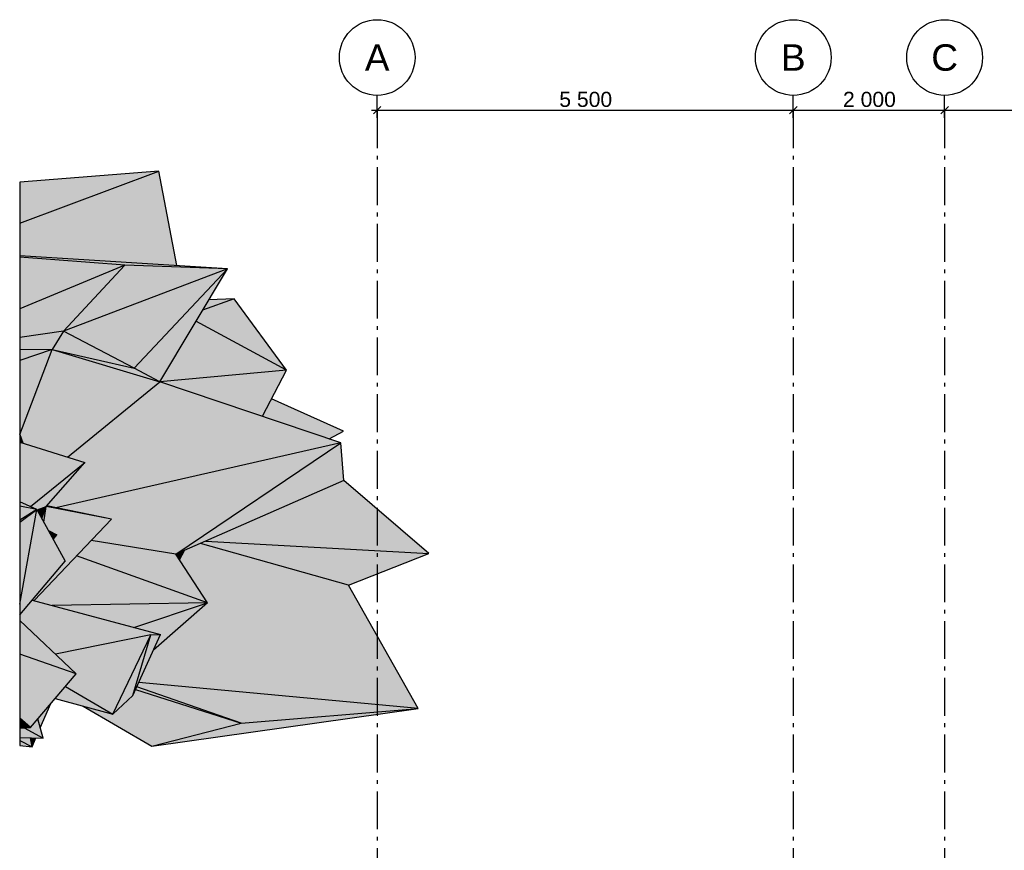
# Model space of a CAD drawing. Header units: millimetres. Extents: x 165469 to 198610573, y -6480348228 to 105421.
# Tile 39 of 41: x 198583778 to 198596792, y -6480301334 to -6480290355. Entities that reach past the tile are written whole.
import ezdxf
from ezdxf.enums import TextEntityAlignment as Align

# ---------------------------------------------------------------- set-up
doc = ezdxf.new("R2010")
doc.units = ezdxf.units.MM
doc.header["$LTSCALE"] = 0.5
doc.header["$MEASUREMENT"] = 0
doc.linetypes.add('Akselinje', pattern=[1500, 1000, -200, 100, -200])
doc.linetypes.add('PLINE', pattern=[0])
for name, color, linetype in [('711--_E__ Eksisterende terreng(Nye konstruksjoner)', 7, 'Continuous'), ('82-- Modullinjer(Nye konstruksjoner)', 7, 'Continuous'), ('842-M___1_100 Målsetting bygning(Nye konstruksjoner)', 7, 'Continuous')]:
    doc.layers.add(name, color=color, linetype=linetype)
doc.styles.add('GENERATED_STYLE_1', font='arial.ttf')
doc.styles.add('GENERATED_STYLE_2', font='arial.ttf')
doc.dimstyles.new('GENERATED_STYLE__1', dxfattribs={"dimtxt": 200, "dimasz": 95, "dimexe": 0.18, "dimexo": 1000, "dimgap": 0, "dimtad": 1, "dimtih": 1, "dimtoh": 1, "dimdec": 0, "dimzin": 0, "dimdsep": 46, "dimtxsty": 'GENERATED_STYLE_1', "dimblk": 'ARROWHEAD_6', "dimblk1": 'ARROWHEAD_6', "dimblk2": 'ARROWHEAD_6', "dimcen": 0.09, "dimclrd": 256, "dimclre": 256, "dimclrt": 256, "dimadec": 1, "dimazin": 0, "dimtfac": 1, "dimtdec": 4, "dimtmove": 0, "dimatfit": 3, "dimfxl": 1, "dimtolj": 1, "dimtzin": 0, "dimarcsym": 0})

# ---------------------------------------------------------------- blocks, each defined once
blk = doc.blocks.new('Standard grid marker[7]_2', base_point=(198588503, -6480291355))
at = {"layer": '82-- Modullinjer(Nye konstruksjoner)', "linetype": 'Akselinje'}
for p, q in [((198588503, -6480291555), (198588503, -6480291355)), ((198588503, -6480291555), (198588503, -6480311112)), ((198588503, -6480311112), (198588503, -6480311312))]:
    blk.add_line(p, q, dxfattribs=at)
at = {"layer": '82-- Modullinjer(Nye konstruksjoner)', "linetype": 'PLINE'}
for centre in [(198588503, -6480290855), (198588503, -6480311812)]:
    blk.add_circle(centre, 500, dxfattribs=at)
at = {"layer": '82-- Modullinjer(Nye konstruksjoner)', "linetype": 'Akselinje'}
for p in [(198588503, -6480291555), (198588503, -6480291555), (198588503, -6480311112), (198588503, -6480311112)]:
    blk.add_point(p, dxfattribs=at)
at = {"layer": '82-- Modullinjer(Nye konstruksjoner)', "style": 'GENERATED_STYLE_2'}
for tag, p in [('AC_MarkerText_1_0', (198588503, -6480290680)), ('AC_MarkerText_1_1', (198588503, -6480311638))]:
    blk.add_attdef(tag, text='', height=350, rotation=360, dxfattribs=at).set_placement(p, align=Align.TOP_CENTER)
blk = doc.blocks.new('*D96', base_point=(192443074, -6480347812))
at = {"layer": '842-M___1_100 Målsetting bygning(Nye konstruksjoner)', "linetype": 'PLINE'}
for p, q in [((198588503, -6480291651), (198588503, -6480291457)), ((198588428, -6480291551), (198588503, -6480291551)), ((198588553, -6480291501), (198588453, -6480291601)), ((198588503, -6480291551), (198594003, -6480291551)), ((198594053, -6480291501), (198593953, -6480291601))]:
    blk.add_line(p, q, dxfattribs=at)
at = {"layer": '842-M___1_100 Målsetting bygning(Nye konstruksjoner)', "insert": (198590910, -6480291511), "char_height": 200, "attachment_point": 7, "style": 'GENERATED_STYLE_1'}
blk.add_mtext('\\A1;{\\pql;\\fArial|b0|i0|c0|p0;\\W1.000000;5\xa0500}', dxfattribs=at)
blk = doc.blocks.new('ARROWHEAD_6')
at = {"linetype": 'Continuous'}
for p, q in [((0, 0), (-1, 0)), ((-0.5, -0.5), (0.5, 0.5))]:
    blk.add_line(p, q, dxfattribs=at)
blk = doc.blocks.new('*D97', base_point=(192443074, -6480347812))
at = {"layer": '842-M___1_100 Målsetting bygning(Nye konstruksjoner)', "linetype": 'PLINE'}
for p, q in [((198594003, -6480291651), (198594003, -6480291457)), ((198596003, -6480291651), (198596003, -6480291457)), ((198588503, -6480291551), (198594003, -6480291551)), ((198594053, -6480291501), (198593953, -6480291601)), ((198594003, -6480291551), (198596003, -6480291551)), ((198596053, -6480291501), (198595953, -6480291601))]:
    blk.add_line(p, q, dxfattribs=at)
at = {"layer": '842-M___1_100 Målsetting bygning(Nye konstruksjoner)', "insert": (198594660, -6480291511), "char_height": 200, "attachment_point": 7, "style": 'GENERATED_STYLE_1'}
blk.add_mtext('\\A1;{\\pql;\\fArial|b0|i0|c0|p0;\\W1.000000;2\xa0000}', dxfattribs=at)
blk = doc.blocks.new('*D98', base_point=(192443074, -6480347812))
at = {"layer": '842-M___1_100 Målsetting bygning(Nye konstruksjoner)', "linetype": 'PLINE'}
for p, q in [((198596003, -6480291651), (198596003, -6480291457)), ((198602503, -6480291651), (198602503, -6480291457)), ((198596053, -6480291501), (198595953, -6480291601)), ((198596003, -6480291551), (198602503, -6480291551)), ((198602553, -6480291501), (198602453, -6480291601))]:
    blk.add_line(p, q, dxfattribs=at)
at = {"layer": '842-M___1_100 Målsetting bygning(Nye konstruksjoner)', "insert": (198598910, -6480291511), "char_height": 200, "attachment_point": 7, "style": 'GENERATED_STYLE_1'}
blk.add_mtext('\\A1;{\\pql;\\fArial|b0|i0|c0|p0;\\W1.000000;6\xa0500}', dxfattribs=at)
blk = doc.blocks.new('Standard grid marker[9]_2', base_point=(198596003, -6480291355))
at = {"layer": '82-- Modullinjer(Nye konstruksjoner)', "linetype": 'Akselinje'}
for p, q in [((198596003, -6480291555), (198596003, -6480291355)), ((198596003, -6480291555), (198596003, -6480311112)), ((198596003, -6480311112), (198596003, -6480311312))]:
    blk.add_line(p, q, dxfattribs=at)
at = {"layer": '82-- Modullinjer(Nye konstruksjoner)', "linetype": 'PLINE'}
for centre in [(198596003, -6480290855), (198596003, -6480311812)]:
    blk.add_circle(centre, 500, dxfattribs=at)
at = {"layer": '82-- Modullinjer(Nye konstruksjoner)', "linetype": 'Akselinje'}
for p in [(198596003, -6480291555), (198596003, -6480291555), (198596003, -6480311112), (198596003, -6480311112)]:
    blk.add_point(p, dxfattribs=at)
at = {"layer": '82-- Modullinjer(Nye konstruksjoner)', "style": 'GENERATED_STYLE_2'}
for tag, p in [('AC_MarkerText_1_0', (198596003, -6480290680)), ('AC_MarkerText_1_1', (198596003, -6480311638))]:
    blk.add_attdef(tag, text='', height=350, rotation=360, dxfattribs=at).set_placement(p, align=Align.TOP_CENTER)
blk = doc.blocks.new('Standard grid marker[10]_2', base_point=(198594003, -6480291355))
at = {"layer": '82-- Modullinjer(Nye konstruksjoner)', "linetype": 'Akselinje'}
for p, q in [((198594003, -6480291555), (198594003, -6480291355)), ((198594003, -6480291555), (198594003, -6480311112)), ((198594003, -6480311112), (198594003, -6480311312))]:
    blk.add_line(p, q, dxfattribs=at)
at = {"layer": '82-- Modullinjer(Nye konstruksjoner)', "linetype": 'PLINE'}
for centre in [(198594003, -6480290855), (198594003, -6480311812)]:
    blk.add_circle(centre, 500, dxfattribs=at)
at = {"layer": '82-- Modullinjer(Nye konstruksjoner)', "linetype": 'Akselinje'}
for p in [(198594003, -6480291555), (198594003, -6480291555), (198594003, -6480311112), (198594003, -6480311112)]:
    blk.add_point(p, dxfattribs=at)
at = {"layer": '82-- Modullinjer(Nye konstruksjoner)', "style": 'GENERATED_STYLE_2'}
for tag, p in [('AC_MarkerText_1_0', (198594003, -6480290680)), ('AC_MarkerText_1_1', (198594003, -6480311638))]:
    blk.add_attdef(tag, text='', height=350, rotation=360, dxfattribs=at).set_placement(p, align=Align.TOP_CENTER)

msp = doc.modelspace()

# ---------------------------------------------------------------- hatches: boundary and pattern name
at = {"layer": '711--_E__ Eksisterende terreng(Nye konstruksjoner)', "linetype": 'Continuous'}
for points in [[(198583778.3, -6480293044.1), (198585619.2, -6480292355.1), (198583778.3, -6480292503.5)], [(198583778.3, -6480293044.1), (198583778.3, -6480293476.9), (198585855.1, -6480293604.8), (198585619.2, -6480292355.1)], [(198583778.3, -6480293044.1), (198585619.2, -6480292355.1), (198583778.3, -6480292503.5)], [(198583778.3, -6480293044.1), (198583778.3, -6480293476.9), (198585855.1, -6480293604.8), (198585619.2, -6480292355.1)], [(198583778.3, -6480293476.9), (198583778.3, -6480293493.2), (198585170.1, -6480293601.8), (198586524.2, -6480293646)], [(198583778.3, -6480293476.9), (198583778.3, -6480293493.2), (198585170.1, -6480293601.8), (198586524.2, -6480293646)], [(198583778.3, -6480293493.2), (198583778.3, -6480294174.7), (198585170.1, -6480293601.8)], [(198583778.3, -6480293493.2), (198583778.3, -6480294174.7), (198585170.1, -6480293601.8)], [(198583778.3, -6480294553.6), (198584358.2, -6480294473.9), (198585170.1, -6480293601.8), (198583778.3, -6480294174.7)], [(198583778.3, -6480294553.6), (198584358.2, -6480294473.9), (198585170.1, -6480293601.8), (198583778.3, -6480294174.7)], [(198584358.2, -6480294473.9), (198586524.2, -6480293646), (198585170.1, -6480293601.8)], [(198584358.2, -6480294473.9), (198586524.2, -6480293646), (198585170.1, -6480293601.8)], [(198586524.2, -6480293646), (198584358.2, -6480294473.9), (198585291, -6480294959.1)], [(198586524.2, -6480293646), (198584358.2, -6480294473.9), (198585291, -6480294959.1)], [(198585291, -6480294959.1), (198585628.8, -6480295140.4), (198586524.2, -6480293646)], [(198585291, -6480294959.1), (198585628.8, -6480295140.4), (198586524.2, -6480293646)], [(198586107.8, -6480294341), (198587303.4, -6480294989.6), (198586611.5, -6480294045.4), (198586195.1, -6480294195.2)], [(198586107.8, -6480294341), (198587303.4, -6480294989.6), (198586611.5, -6480294045.4), (198586195.1, -6480294195.2)], [(198586277.3, -6480294058.1), (198586195.1, -6480294195.2), (198586611.5, -6480294045.4)], [(198586277.3, -6480294058.1), (198586195.1, -6480294195.2), (198586611.5, -6480294045.4)], [(198585628.8, -6480295140.4), (198587303.4, -6480294989.6), (198586107.8, -6480294341)], [(198585628.8, -6480295140.4), (198587303.4, -6480294989.6), (198586107.8, -6480294341)], [(198583778.3, -6480294720.8), (198584205.6, -6480294713.7), (198584358.2, -6480294473.9), (198583778.3, -6480294553.6)], [(198583778.3, -6480294720.8), (198584205.6, -6480294713.7), (198584358.2, -6480294473.9), (198583778.3, -6480294553.6)], [(198584358.2, -6480294473.9), (198584205.6, -6480294713.7), (198585291, -6480294959.1)], [(198584358.2, -6480294473.9), (198584205.6, -6480294713.7), (198585291, -6480294959.1)], [(198584205.6, -6480294713.7), (198583778.3, -6480294860.9), (198583778.3, -6480295829.9), (198583780.4, -6480295835.9)], [(198583778.3, -6480294720.8), (198583778.3, -6480294860.9), (198584205.6, -6480294713.7)], [(198584205.6, -6480294713.7), (198583778.3, -6480294860.9), (198583778.3, -6480295829.9), (198583780.4, -6480295835.9)], [(198583778.3, -6480294720.8), (198583778.3, -6480294860.9), (198584205.6, -6480294713.7)], [(198584205.6, -6480294713.7), (198583780.4, -6480295835.9), (198583823.5, -6480295954.3), (198584408.8, -6480296137.3), (198585628.8, -6480295140.4)], [(198584205.6, -6480294713.7), (198583780.4, -6480295835.9), (198583823.5, -6480295954.3), (198584408.8, -6480296137.3), (198585628.8, -6480295140.4)], [(198584205.6, -6480294713.7), (198585628.8, -6480295140.4), (198585291, -6480294959.1)], [(198584205.6, -6480294713.7), (198585628.8, -6480295140.4), (198585291, -6480294959.1)], [(198587303.4, -6480294989.6), (198585628.8, -6480295140.4), (198586986.4, -6480295597.1)], [(198587303.4, -6480294989.6), (198585628.8, -6480295140.4), (198586986.4, -6480295597.1)], [(198584136.1, -6480296781.8), (198584254, -6480296805.9), (198588023.1, -6480295945.8), (198585628.8, -6480295140.4), (198584408.8, -6480296137.3), (198584638.4, -6480296209)], [(198584136.1, -6480296781.8), (198584254, -6480296805.9), (198588023.1, -6480295945.8), (198585628.8, -6480295140.4), (198584408.8, -6480296137.3), (198584638.4, -6480296209)], [(198586986.4, -6480295597.1), (198587866.5, -6480295893.1), (198588058.7, -6480295795.5), (198587106.7, -6480295366.6)], [(198586986.4, -6480295597.1), (198587866.5, -6480295893.1), (198588058.7, -6480295795.5), (198587106.7, -6480295366.6)], [(198583778.3, -6480295829.9), (198583778.3, -6480295940.2), (198583823.5, -6480295954.3)], [(198583778.3, -6480295829.9), (198583778.3, -6480295940.2), (198583823.5, -6480295954.3)], [(198584638.4, -6480296209), (198583778.3, -6480295940.2), (198583778.3, -6480296727.2), (198583922.9, -6480296791.2)], [(198584638.4, -6480296209), (198583778.3, -6480295940.2), (198583778.3, -6480296727.2), (198583922.9, -6480296791.2)], [(198584254, -6480296805.9), (198584990.6, -6480296956.4), (198584721.5, -6480297240), (198585842.8, -6480297421), (198588023.1, -6480295945.8)], [(198584254, -6480296805.9), (198584990.6, -6480296956.4), (198584721.5, -6480297240), (198585842.8, -6480297421), (198588023.1, -6480295945.8)], [(198585842.8, -6480297421), (198588064.4, -6480296445.1), (198588023.1, -6480295945.8)], [(198585842.8, -6480297421), (198588064.4, -6480296445.1), (198588023.1, -6480295945.8)], [(198583922.9, -6480296791.2), (198584005, -6480296827.5), (198584007.5, -6480296832.2), (198584127.9, -6480296791.2), (198584638.4, -6480296209)], [(198583922.9, -6480296791.2), (198584005, -6480296827.5), (198584007.5, -6480296832.2), (198584127.9, -6480296791.2), (198584638.4, -6480296209)], [(198586236.9, -6480297247.9), (198589186.3, -6480297412.5), (198588064.4, -6480296445.1)], [(198586236.9, -6480297247.9), (198589186.3, -6480297412.5), (198588064.4, -6480296445.1)], [(198583778.3, -6480296786.2), (198584005, -6480296827.5), (198583778.3, -6480296727.2)], [(198583778.3, -6480296786.2), (198584005, -6480296827.5), (198583778.3, -6480296727.2)], [(198583778.3, -6480296970.5), (198584005, -6480296827.5), (198583778.3, -6480296786.2)], [(198583778.3, -6480296970.5), (198584005, -6480296827.5), (198583778.3, -6480296786.2)], [(198584380.2, -6480297513), (198583945.3, -6480298026.2), (198583969.5, -6480298032.7), (198584990.6, -6480296956.4), (198584127.9, -6480296791.2), (198584096.8, -6480296995.3), (198584157.5, -6480297106.2), (198584267.9, -6480297162.7), (198584222.7, -6480297225.2)], [(198584380.2, -6480297513), (198583945.3, -6480298026.2), (198583969.5, -6480298032.7), (198584990.6, -6480296956.4), (198584127.9, -6480296791.2), (198584096.8, -6480296995.3), (198584157.5, -6480297106.2), (198584267.9, -6480297162.7), (198584222.7, -6480297225.2)], [(198584127.9, -6480296791.2), (198584007.5, -6480296832.2), (198584070, -6480296946.3)], [(198584127.9, -6480296791.2), (198584007.5, -6480296832.2), (198584070, -6480296946.3)], [(198584070, -6480296946.3), (198584096.8, -6480296995.3), (198584127.9, -6480296791.2)], [(198584070, -6480296946.3), (198584096.8, -6480296995.3), (198584127.9, -6480296791.2)], [(198584127.9, -6480296791.2), (198584990.6, -6480296956.4), (198584136.1, -6480296781.8)], [(198584127.9, -6480296791.2), (198584990.6, -6480296956.4), (198584136.1, -6480296781.8)], [(198583778.3, -6480296998.1), (198584005, -6480296827.5), (198583778.3, -6480296970.5)], [(198583778.3, -6480296998.1), (198583778.3, -6480298078.4), (198584005, -6480296827.5)], [(198583778.3, -6480298078.4), (198583778.3, -6480298223.3), (198584380.2, -6480297513), (198584005, -6480296827.5)], [(198583778.3, -6480296998.1), (198584005, -6480296827.5), (198583778.3, -6480296970.5)], [(198583778.3, -6480296998.1), (198583778.3, -6480298078.4), (198584005, -6480296827.5)], [(198583778.3, -6480298078.4), (198583778.3, -6480298223.3), (198584380.2, -6480297513), (198584005, -6480296827.5)], [(198584157.5, -6480297106.2), (198584160.5, -6480297111.7), (198584190.4, -6480297166.3), (198584267.9, -6480297162.7)], [(198584157.5, -6480297106.2), (198584160.5, -6480297111.7), (198584190.4, -6480297166.3), (198584267.9, -6480297162.7)], [(198584190.4, -6480297166.3), (198584198, -6480297180.1), (198584267.9, -6480297162.7)], [(198584190.4, -6480297166.3), (198584198, -6480297180.1), (198584267.9, -6480297162.7)], [(198584198, -6480297180.1), (198584222.7, -6480297225.2), (198584267.9, -6480297162.7)], [(198584198, -6480297180.1), (198584222.7, -6480297225.2), (198584267.9, -6480297162.7)], [(198584529.2, -6480297442.8), (198586261.2, -6480298060.8), (198585842.8, -6480297421), (198584721.5, -6480297240)], [(198584529.2, -6480297442.8), (198586261.2, -6480298060.8), (198585842.8, -6480297421), (198584721.5, -6480297240)], [(198585351.7, -6480299116.3), (198589047.1, -6480299459.6), (198586113.3, -6480297302.2), (198585954.6, -6480297371.9), (198585891.9, -6480297496.1), (198586261.2, -6480298060.8), (198585547.3, -6480298687.4)], [(198585351.7, -6480299116.3), (198589047.1, -6480299459.6), (198586113.3, -6480297302.2), (198585954.6, -6480297371.9), (198585891.9, -6480297496.1), (198586261.2, -6480298060.8), (198585547.3, -6480298687.4)], [(198586169.7, -6480297277.4), (198586113.3, -6480297302.2), (198589047.1, -6480299459.6), (198588123.9, -6480297829.7)], [(198586169.7, -6480297277.4), (198586113.3, -6480297302.2), (198589047.1, -6480299459.6), (198588123.9, -6480297829.7)], [(198586236.9, -6480297247.9), (198586169.7, -6480297277.4), (198588123.9, -6480297829.7), (198589186.3, -6480297412.5)], [(198586236.9, -6480297247.9), (198586169.7, -6480297277.4), (198588123.9, -6480297829.7), (198589186.3, -6480297412.5)], [(198583969.5, -6480298032.7), (198584209.6, -6480298097.4), (198586261.2, -6480298060.8), (198584529.2, -6480297442.8)], [(198583969.5, -6480298032.7), (198584209.6, -6480298097.4), (198586261.2, -6480298060.8), (198584529.2, -6480297442.8)], [(198585842.8, -6480297421), (198585891.9, -6480297496.1), (198585954.6, -6480297371.9)], [(198585842.8, -6480297421), (198585891.9, -6480297496.1), (198585954.6, -6480297371.9)], [(198583778.3, -6480298294.2), (198584252.3, -6480298742.3), (198585510.7, -6480298487.6), (198583941.6, -6480298030.5), (198583778.3, -6480298223.3)], [(198583778.3, -6480298294.2), (198584252.3, -6480298742.3), (198585510.7, -6480298487.6), (198583941.6, -6480298030.5), (198583778.3, -6480298223.3)], [(198583941.6, -6480298030.5), (198585510.7, -6480298487.6), (198585640.3, -6480298483.3), (198583945.3, -6480298026.2)], [(198583941.6, -6480298030.5), (198585510.7, -6480298487.6), (198585640.3, -6480298483.3), (198583945.3, -6480298026.2)], [(198586261.2, -6480298060.8), (198584209.6, -6480298097.4), (198585287.8, -6480298388.3)], [(198586261.2, -6480298060.8), (198584209.6, -6480298097.4), (198585287.8, -6480298388.3)], [(198586261.2, -6480298060.8), (198585287.8, -6480298388.3), (198585640.3, -6480298483.3), (198585547.3, -6480298687.4)], [(198586261.2, -6480298060.8), (198585287.8, -6480298388.3), (198585640.3, -6480298483.3), (198585547.3, -6480298687.4)], [(198583778.3, -6480298294.2), (198583778.3, -6480298741.4), (198584524.1, -6480298999.3)], [(198583778.3, -6480298294.2), (198583778.3, -6480298741.4), (198584524.1, -6480298999.3)], [(198585510.7, -6480298487.6), (198584252.3, -6480298742.3), (198584524.1, -6480298999.3), (198584382.8, -6480299166.5), (198585009.8, -6480299535.6)], [(198585510.7, -6480298487.6), (198584252.3, -6480298742.3), (198584524.1, -6480298999.3), (198584382.8, -6480299166.5), (198585009.8, -6480299535.6)], [(198585009.8, -6480299535.6), (198585273.7, -6480299287.4), (198585510.7, -6480298487.6)], [(198585009.8, -6480299535.6), (198585273.7, -6480299287.4), (198585510.7, -6480298487.6)], [(198585510.7, -6480298487.6), (198585273.7, -6480299287.4), (198585640.3, -6480298483.3)], [(198585510.7, -6480298487.6), (198585273.7, -6480299287.4), (198585640.3, -6480298483.3)], [(198583778.3, -6480298741.4), (198583778.3, -6480299586.7), (198583921.5, -6480299712.4), (198584524.1, -6480298999.3)], [(198583778.3, -6480298741.4), (198583778.3, -6480299586.7), (198583921.5, -6480299712.4), (198584524.1, -6480298999.3)], [(198585325.3, -6480299174.2), (198586704.6, -6480299651.7), (198589047.1, -6480299459.6), (198585351.7, -6480299116.3)], [(198585325.3, -6480299174.2), (198586704.6, -6480299651.7), (198589047.1, -6480299459.6), (198585351.7, -6480299116.3)], [(198584382.8, -6480299166.5), (198584247.8, -6480299326.2), (198585009.8, -6480299535.6)], [(198584382.8, -6480299166.5), (198584247.8, -6480299326.2), (198585009.8, -6480299535.6)], [(198585009.8, -6480299535.6), (198584618.2, -6480299428), (198585526.2, -6480299956.6), (198586704.6, -6480299651.7), (198585310.4, -6480299206.8), (198585273.7, -6480299287.4)], [(198585009.8, -6480299535.6), (198584618.2, -6480299428), (198585526.2, -6480299956.6), (198586704.6, -6480299651.7), (198585310.4, -6480299206.8), (198585273.7, -6480299287.4)], [(198585310.4, -6480299206.8), (198586704.6, -6480299651.7), (198585325.3, -6480299174.2)], [(198585310.4, -6480299206.8), (198586704.6, -6480299651.7), (198585325.3, -6480299174.2)], [(198584018.7, -6480299597.4), (198584050.5, -6480299716.2), (198584191.8, -6480299392.6)], [(198584018.7, -6480299597.4), (198584050.5, -6480299716.2), (198584191.8, -6480299392.6)], [(198585526.2, -6480299956.6), (198589047.1, -6480299459.6), (198586704.6, -6480299651.7)], [(198585526.2, -6480299956.6), (198589047.1, -6480299459.6), (198586704.6, -6480299651.7)], [(198583778.3, -6480299649.1), (198583921.5, -6480299712.4), (198583778.3, -6480299586.7)], [(198583778.3, -6480299649.1), (198583921.5, -6480299712.4), (198583778.3, -6480299586.7)], [(198583778.3, -6480299712.3), (198583921.5, -6480299712.4), (198583778.3, -6480299649.1)], [(198583778.3, -6480299712.3), (198583921.5, -6480299712.4), (198583778.3, -6480299649.1)], [(198583921.5, -6480299712.4), (198583839, -6480299715.8), (198584086.6, -6480299850.6), (198584018.7, -6480299597.4)], [(198583921.5, -6480299712.4), (198583839, -6480299715.8), (198584086.6, -6480299850.6), (198584018.7, -6480299597.4)], [(198583921.5, -6480299712.4), (198583778.3, -6480299712.3), (198583778.3, -6480299718.3)], [(198583921.5, -6480299712.4), (198583778.3, -6480299712.3), (198583778.3, -6480299718.3)], [(198583778.3, -6480299839.6), (198584086.6, -6480299850.6), (198583839, -6480299715.8), (198583778.3, -6480299718.3)], [(198583778.3, -6480299839.6), (198584086.6, -6480299850.6), (198583839, -6480299715.8), (198583778.3, -6480299718.3)], [(198584086.6, -6480299850.6), (198583778.3, -6480299839.6), (198583778.3, -6480299841.8)], [(198584086.6, -6480299850.6), (198583778.3, -6480299839.6), (198583778.3, -6480299841.8)], [(198583778.3, -6480299841.8), (198583778.3, -6480299880.3), (198583941.7, -6480299965.6), (198583922, -6480299845.9)], [(198583778.3, -6480299841.8), (198583778.3, -6480299880.3), (198583941.7, -6480299965.6), (198583922, -6480299845.9)], [(198583778.3, -6480299880.3), (198583778.3, -6480299948.2), (198583941.7, -6480299965.6)], [(198583778.3, -6480299880.3), (198583778.3, -6480299948.2), (198583941.7, -6480299965.6)], [(198583922, -6480299845.9), (198583941.7, -6480299965.6), (198583993, -6480299847.9)], [(198583922, -6480299845.9), (198583941.7, -6480299965.6), (198583993, -6480299847.9)]]:
    msp.add_hatch(color=256, dxfattribs=at).paths.add_polyline_path(points)

# ---------------------------------------------------------------- linework, layer by layer
at = {"layer": '711--_E__ Eksisterende terreng(Nye konstruksjoner)', "linetype": 'PLINE'}
for p, q in [((198583778.3, -6480293044.1), (198585619.2, -6480292355.1)), ((198585619.2, -6480292355.1), (198583778.3, -6480292503.5)), ((198585855.1, -6480293604.8), (198585619.2, -6480292355.1)), ((198583778.3, -6480292503.5), (198583778.3, -6480293044.1)), ((198583778.3, -6480293044.1), (198583778.3, -6480293476.9)), ((198586524.2, -6480293646), (198583778.3, -6480293476.9)), ((198583778.3, -6480293476.9), (198583778.3, -6480293493.2)), ((198585170.1, -6480293601.8), (198583778.3, -6480293493.2)), ((198583778.3, -6480293493.2), (198583778.3, -6480294174.7)), ((198585170.1, -6480293601.8), (198583778.3, -6480294174.7)), ((198584358.2, -6480294473.9), (198585170.1, -6480293601.8)), ((198586524.2, -6480293646), (198584358.2, -6480294473.9)), ((198586524.2, -6480293646), (198585170.1, -6480293601.8)), ((198585291, -6480294959.1), (198586524.2, -6480293646)), ((198585628.8, -6480295140.4), (198586524.2, -6480293646)), ((198586611.5, -6480294045.4), (198586195.1, -6480294195.2)), ((198586611.5, -6480294045.4), (198586277.3, -6480294058.1)), ((198587303.4, -6480294989.6), (198586611.5, -6480294045.4)), ((198583778.3, -6480294174.7), (198583778.3, -6480294553.6)), ((198587303.4, -6480294989.6), (198586107.8, -6480294341)), ((198584358.2, -6480294473.9), (198583778.3, -6480294553.6)), ((198583778.3, -6480294553.6), (198583778.3, -6480294720.8)), ((198584358.2, -6480294473.9), (198584205.6, -6480294713.7)), ((198585291, -6480294959.1), (198584358.2, -6480294473.9)), ((198584205.6, -6480294713.7), (198583778.3, -6480294860.9)), ((198584205.6, -6480294713.7), (198583778.3, -6480294720.8)), ((198583778.3, -6480294720.8), (198583778.3, -6480294860.9)), ((198583780.4, -6480295835.9), (198584205.6, -6480294713.7)), ((198584205.6, -6480294713.7), (198585291, -6480294959.1)), ((198584205.6, -6480294713.7), (198585628.8, -6480295140.4)), ((198583778.3, -6480294860.9), (198583778.3, -6480295829.9)), ((198585628.8, -6480295140.4), (198585291, -6480294959.1)), ((198587303.4, -6480294989.6), (198585628.8, -6480295140.4)), ((198586986.4, -6480295597.1), (198587303.4, -6480294989.6)), ((198584408.8, -6480296137.3), (198585628.8, -6480295140.4)), ((198588023.1, -6480295945.8), (198585628.8, -6480295140.4)), ((198588058.7, -6480295795.5), (198587106.7, -6480295366.6)), ((198583823.5, -6480295954.3), (198583778.3, -6480295829.9)), ((198583778.3, -6480295829.9), (198583778.3, -6480295940.2)), ((198587866.5, -6480295893.1), (198588058.7, -6480295795.5)), ((198583778.3, -6480295940.2), (198583778.3, -6480296727.2)), ((198583778.3, -6480295940.2), (198584638.4, -6480296209)), ((198588023.1, -6480295945.8), (198584254, -6480296805.9)), ((198585842.8, -6480297421), (198588023.1, -6480295945.8)), ((198588064.4, -6480296445.1), (198588023.1, -6480295945.8)), ((198583922.9, -6480296791.2), (198584638.4, -6480296209)), ((198584127.9, -6480296791.2), (198584638.4, -6480296209)), ((198588064.4, -6480296445.1), (198585842.8, -6480297421)), ((198589186.3, -6480297412.5), (198588064.4, -6480296445.1)), ((198584005, -6480296827.5), (198583778.3, -6480296727.2)), ((198583778.3, -6480296727.2), (198583778.3, -6480296786.2)), ((198584005, -6480296827.5), (198583778.3, -6480296786.2)), ((198583778.3, -6480296786.2), (198583778.3, -6480296970.5)), ((198584007.5, -6480296832.2), (198584127.9, -6480296791.2)), ((198584070, -6480296946.3), (198584127.9, -6480296791.2)), ((198584096.8, -6480296995.3), (198584127.9, -6480296791.2)), ((198584990.6, -6480296956.4), (198584127.9, -6480296791.2)), ((198584990.6, -6480296956.4), (198584136.1, -6480296781.8)), ((198583778.3, -6480296998.1), (198584005, -6480296827.5)), ((198584005, -6480296827.5), (198583778.3, -6480296970.5)), ((198583778.3, -6480298078.4), (198584005, -6480296827.5)), ((198584005, -6480296827.5), (198584380.2, -6480297513)), ((198583778.3, -6480296970.5), (198583778.3, -6480296998.1)), ((198583778.3, -6480296998.1), (198583778.3, -6480298078.4)), ((198583969.5, -6480298032.7), (198584990.6, -6480296956.4)), ((198584157.5, -6480297106.2), (198584267.9, -6480297162.7)), ((198584267.9, -6480297162.7), (198584190.4, -6480297166.3)), ((198584198, -6480297180.1), (198584267.9, -6480297162.7)), ((198584222.7, -6480297225.2), (198584267.9, -6480297162.7)), ((198585842.8, -6480297421), (198584721.5, -6480297240)), ((198588123.9, -6480297829.7), (198586169.7, -6480297277.4)), ((198586236.9, -6480297247.9), (198589186.3, -6480297412.5)), ((198586261.2, -6480298060.8), (198584529.2, -6480297442.8)), ((198586261.2, -6480298060.8), (198585842.8, -6480297421)), ((198585891.9, -6480297496.1), (198585954.6, -6480297371.9)), ((198588123.9, -6480297829.7), (198589186.3, -6480297412.5)), ((198583778.3, -6480298223.3), (198584380.2, -6480297513)), ((198589047.1, -6480299459.6), (198588123.9, -6480297829.7)), ((198583778.3, -6480298078.4), (198583778.3, -6480298223.3)), ((198583945.3, -6480298026.2), (198585640.3, -6480298483.3)), ((198586261.2, -6480298060.8), (198584209.6, -6480298097.4)), ((198585287.8, -6480298388.3), (198586261.2, -6480298060.8)), ((198586261.2, -6480298060.8), (198585547.3, -6480298687.4)), ((198583778.3, -6480298223.3), (198583778.3, -6480298294.2)), ((198584524.1, -6480298999.3), (198583778.3, -6480298294.2)), ((198583778.3, -6480298294.2), (198583778.3, -6480298741.4)), ((198585510.7, -6480298487.6), (198584252.3, -6480298742.3)), ((198585009.8, -6480299535.6), (198585510.7, -6480298487.6)), ((198585273.7, -6480299287.4), (198585640.3, -6480298483.3)), ((198585273.7, -6480299287.4), (198585510.7, -6480298487.6)), ((198585510.7, -6480298487.6), (198585640.3, -6480298483.3)), ((198584524.1, -6480298999.3), (198583778.3, -6480298741.4)), ((198583778.3, -6480298741.4), (198583778.3, -6480299586.7)), ((198583921.5, -6480299712.4), (198584524.1, -6480298999.3)), ((198589047.1, -6480299459.6), (198585351.7, -6480299116.3)), ((198584382.8, -6480299166.5), (198585009.8, -6480299535.6)), ((198585310.4, -6480299206.8), (198586704.6, -6480299651.7)), ((198586704.6, -6480299651.7), (198585325.3, -6480299174.2)), ((198584050.5, -6480299716.2), (198584191.8, -6480299392.6)), ((198584247.8, -6480299326.2), (198585009.8, -6480299535.6)), ((198585009.8, -6480299535.6), (198585273.7, -6480299287.4)), ((198584618.2, -6480299428), (198585526.2, -6480299956.6)), ((198585526.2, -6480299956.6), (198589047.1, -6480299459.6)), ((198586704.6, -6480299651.7), (198589047.1, -6480299459.6)), ((198583921.5, -6480299712.4), (198583778.3, -6480299586.7)), ((198583778.3, -6480299586.7), (198583778.3, -6480299649.1)), ((198583778.3, -6480299649.1), (198583778.3, -6480299712.3)), ((198583778.3, -6480299649.1), (198583921.5, -6480299712.4)), ((198584086.6, -6480299850.6), (198584018.7, -6480299597.4)), ((198585526.2, -6480299956.6), (198586704.6, -6480299651.7)), ((198583778.3, -6480299712.3), (198583921.5, -6480299712.4)), ((198583778.3, -6480299712.3), (198583778.3, -6480299718.3)), ((198583778.3, -6480299718.3), (198583921.5, -6480299712.4)), ((198583778.3, -6480299718.3), (198583778.3, -6480299839.6)), ((198583839, -6480299715.8), (198584086.6, -6480299850.6)), ((198583778.3, -6480299839.6), (198583778.3, -6480299841.8)), ((198583778.3, -6480299841.8), (198583778.3, -6480299880.3)), ((198583778.3, -6480299841.8), (198584086.6, -6480299850.6)), ((198583778.3, -6480299880.3), (198583941.7, -6480299965.6)), ((198583778.3, -6480299880.3), (198583778.3, -6480299948.2)), ((198583941.7, -6480299965.6), (198583922, -6480299845.9)), ((198583941.7, -6480299965.6), (198583993, -6480299847.9)), ((198583778.3, -6480299948.2), (198583941.7, -6480299965.6))]:
    msp.add_line(p, q, dxfattribs=at)

# ---------------------------------------------------------------- block references
at = {"layer": '82-- Modullinjer(Nye konstruksjoner)', "linetype": 'PLINE'}
ref = msp.add_blockref('Standard grid marker[7]_2', (198588503.2, -6480291355.1), dxfattribs=at)
ref.add_attrib('AC_MarkerText_1', 'A', dxfattribs={"color": 7, "height": 350, "rotation": 360, "style": 'GENERATED_STYLE_2'}).set_placement((198588503.2, -6480290680.1), align=Align.TOP_CENTER)
ref.add_attrib('AC_MarkerText_1_1', 'A', dxfattribs={"color": 7, "height": 350, "rotation": 360, "style": 'GENERATED_STYLE_2'}).set_placement((198588503.2, -6480311637.5), align=Align.TOP_CENTER)
ref = msp.add_blockref('Standard grid marker[10]_2', (198594003.2, -6480291355.1), dxfattribs=at)
ref.add_attrib('AC_MarkerText_1', 'B', dxfattribs={"color": 7, "height": 350, "rotation": 360, "style": 'GENERATED_STYLE_2'}).set_placement((198594003.2, -6480290680.1), align=Align.TOP_CENTER)
ref.add_attrib('AC_MarkerText_1_1', 'B', dxfattribs={"color": 7, "height": 350, "rotation": 360, "style": 'GENERATED_STYLE_2'}).set_placement((198594003.2, -6480311637.5), align=Align.TOP_CENTER)
ref = msp.add_blockref('Standard grid marker[9]_2', (198596003.2, -6480291355.1), dxfattribs=at)
ref.add_attrib('AC_MarkerText_1', 'C', dxfattribs={"color": 7, "height": 350, "rotation": 360, "style": 'GENERATED_STYLE_2'}).set_placement((198596003.2, -6480290680.1), align=Align.TOP_CENTER)
ref.add_attrib('AC_MarkerText_1_1', 'C', dxfattribs={"color": 7, "height": 350, "rotation": 360, "style": 'GENERATED_STYLE_2'}).set_placement((198596003.2, -6480311637.5), align=Align.TOP_CENTER)

# ---------------------------------------------------------------- dimensions: what is measured, and where the dimension line sits
at = {"layer": '842-M___1_100 Målsetting bygning(Nye konstruksjoner)', "linetype": 'Continuous'}
for base, p1, p2, picture, middle in [((198594003.2, -6480291551.1), (198588503.2, -6480291555.1), (198594003.2, -6480291555.1), '*D96', (198591253.1, -6480291411.1)), ((198596003.2, -6480291551.1), (198594003.2, -6480291555.1), (198596003.2, -6480291555.1), '*D97', (198595003.1, -6480291411.1)), ((198602503.2, -6480291551.1), (198596003.2, -6480291555.1), (198602503.2, -6480291555.1), '*D98', (198599253.1, -6480291411.1))]:
    dim = msp.add_linear_dim(base=base, p1=p1, p2=p2, dimstyle='GENERATED_STYLE__1', dxfattribs=at)
    dim.commit()
    dim.dimension.update_dxf_attribs({"geometry": picture, "text_midpoint": middle, "dimtype": 160})

doc.saveas('drawing.dxf')
